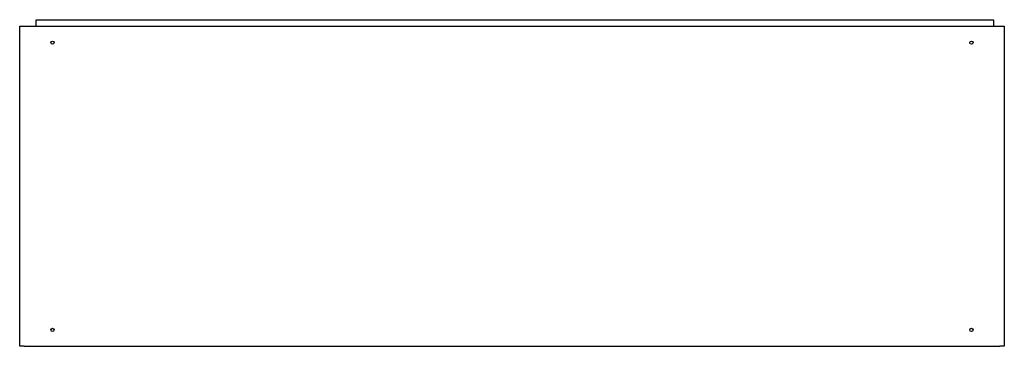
# Model space of a CAD drawing. Header units: millimetres. Extents: x 4117.71 to 4119.51, y 1656.59 to 1657.18.
import ezdxf

# ---------------------------------------------------------------- set-up
doc = ezdxf.new("R2010")
doc.units = ezdxf.units.MM
doc.layers.add('SANINDUSA', color=3, linetype='Continuous')

msp = doc.modelspace()

# ---------------------------------------------------------------- linework, layer by layer
at = {"layer": 'SANINDUSA'}
for p, q in [((4117.7106, 1656.5878), (4117.7106, 1657.1728)), ((4117.7106, 1657.1728), (4117.7186, 1657.1728)), ((4117.7186, 1657.1728), (4119.5026, 1657.1728)), ((4117.7406, 1657.1848), (4119.4906, 1657.1848)), ((4117.7406, 1657.1748), (4117.7406, 1657.1848)), ((4117.7406, 1657.1728), (4117.7406, 1657.1748)), ((4119.4906, 1657.1848), (4119.4906, 1657.1748)), ((4119.4906, 1657.1748), (4119.4906, 1657.1728)), ((4119.5026, 1657.1728), (4119.5106, 1657.1728)), ((4119.5106, 1657.1728), (4119.5106, 1656.5878)), ((4117.7186, 1656.5878), (4117.7106, 1656.5878)), ((4117.7186, 1656.5878), (4119.5026, 1656.5878)), ((4119.5106, 1656.5878), (4119.5026, 1656.5878))]:
    msp.add_line(p, q, dxfattribs=at)
for centre in [(4117.7706, 1657.1428), (4119.4506, 1657.1428), (4117.7706, 1656.6178), (4119.4506, 1656.6178)]:
    msp.add_circle(centre, 0.003, dxfattribs=at)

doc.saveas('drawing.dxf')
